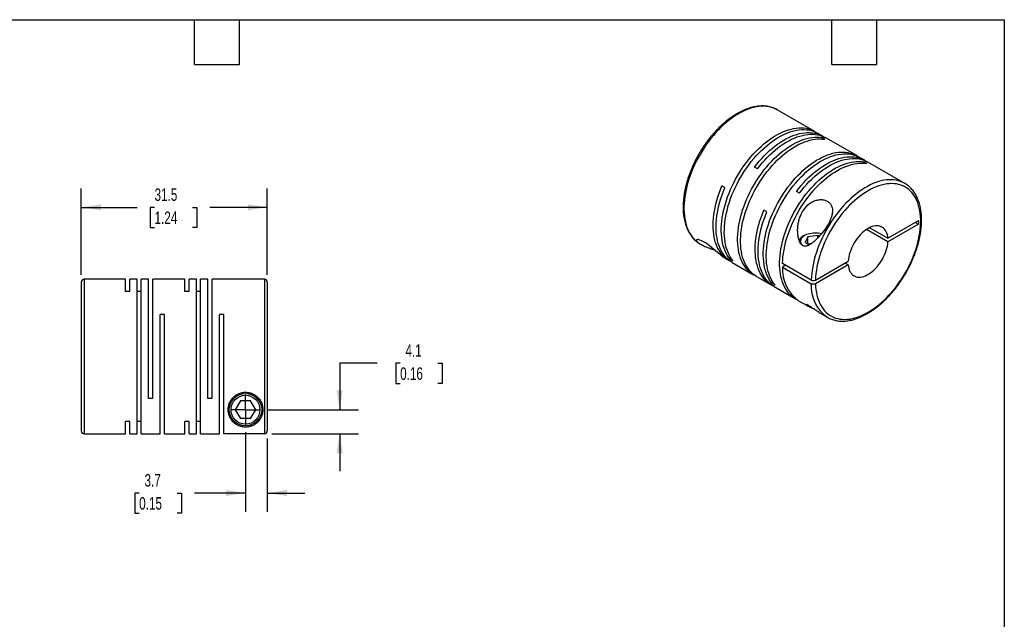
# Model space of a CAD drawing. Header units: millimetres. Extents: x 6 to 273, y 6 to 210.
# Tile 3 of 3: x 106 to 273, y 108 to 210. Entities that reach past the tile are written whole.
import ezdxf

# ---------------------------------------------------------------- set-up
doc = ezdxf.new("R2010")
doc.units = ezdxf.units.MM
doc.linetypes.add('SLD-Center', pattern=[19.05, 15.24, -1.27, 1.27, -1.27])
doc.linetypes.add('SLD-Solid', pattern=[0])
doc.layers.add('CENTER', color=40, linetype='SLD-Center')
doc.layers.add('DIMENSIONS', color=140, linetype='SLD-Solid', lineweight=25)
doc.layers.add('TEXT', color=140, linetype='SLD-Solid', lineweight=25)
doc.styles.add('SLDTEXTSTYLE0', font='TXT', dxfattribs={"width": 0.7})
doc.dimstyles.new('SLDDIMSTYLE0', dxfattribs={"dimtxt": 2.158008, "dimasz": 3.302, "dimexe": 0, "dimexo": 0.0625, "dimgap": 0.539502, "dimtad": 0, "dimtih": 1, "dimtoh": 1, "dimdec": 1, "dimrnd": 1e-09, "dimzin": 12, "dimdsep": 46, "dimtxsty": 'SLDTEXTSTYLE0', "dimsah": 1, "dimcen": 0.09, "dimadec": 0, "dimazin": 3, "dimtfac": 1, "dimtdec": 1, "dimtofl": 0, "dimtmove": 0, "dimatfit": 3, "dimfxl": 0, "dimfrac": 2, "dimtolj": 1, "dimtzin": 12, "dimarcsym": 0})
doc.dimstyles.new('SLDDIMSTYLE1', dxfattribs={"dimtxt": 2.158008, "dimasz": 3.302, "dimexe": 0, "dimexo": 0.0625, "dimgap": 0.539502, "dimtad": 0, "dimtih": 1, "dimtoh": 1, "dimdec": 1, "dimrnd": 1e-09, "dimzin": 12, "dimdsep": 46, "dimtxsty": 'SLDTEXTSTYLE0', "dimsah": 1, "dimcen": 0.09, "dimadec": 0, "dimazin": 3, "dimtfac": 1, "dimtdec": 1, "dimtmove": 0, "dimatfit": 0, "dimfxl": 0, "dimfrac": 2, "dimtolj": 1, "dimtzin": 12, "dimarcsym": 0})

# ---------------------------------------------------------------- blocks, each defined once
blk = doc.blocks.new('_D_5')
at = {"layer": 'DIMENSIONS'}
for p, q in [((144.55, 139.66), (144.55, 126.18)), ((148.25, 138.61), (148.25, 126.18)), ((126.55, 129.35), (125.83, 129.35)), ((125.83, 129.35), (125.83, 125.92)), ((132.97, 129.35), (133.69, 129.35)), ((133.69, 129.35), (133.69, 125.92)), ((144.55, 129.35), (135.89, 129.35)), ((148.25, 129.35), (154.6, 129.35)), ((125.83, 125.92), (126.55, 125.92)), ((133.69, 125.92), (132.97, 125.92))]:
    blk.add_line(p, q, dxfattribs=at)
for points in [[(144.55, 129.35), (141.25, 129.86), (141.25, 128.84)], [(148.25, 129.35), (151.56, 128.84), (151.56, 129.86)]]:
    blk.add_solid(points, dxfattribs=at)
at = {"layer": 'DIMENSIONS', "char_height": 2.117, "attachment_point": 1, "style": 'SLDTEXTSTYLE0'}
for s, insert in [('3.7', (127.45, 132.56)), ('0.15', (126.55, 128.65))]:
    blk.add_mtext(s, dxfattribs=dict(at, insert=insert))
blk = doc.blocks.new('_D_6')
at = {"layer": 'DIMENSIONS'}
for p, q in [((166.85, 151.34), (160.5, 151.34)), ((160.5, 151.34), (160.5, 143.47)), ((170.74, 151.34), (170.02, 151.34)), ((170.02, 151.34), (170.02, 147.91)), ((177.15, 151.34), (177.88, 151.34)), ((177.88, 151.34), (177.88, 147.91)), ((170.02, 147.91), (170.74, 147.91)), ((177.88, 147.91), (177.15, 147.91)), ((148.36, 143.47), (163.67, 143.47)), ((149.02, 139.38), (163.67, 139.38)), ((160.5, 139.38), (160.5, 133.03))]:
    blk.add_line(p, q, dxfattribs=at)
for points in [[(160.5, 143.47), (161.01, 146.77), (159.99, 146.77)], [(160.5, 139.38), (159.99, 136.08), (161.01, 136.08)]]:
    blk.add_solid(points, dxfattribs=at)
at = {"layer": 'DIMENSIONS', "char_height": 2.117, "attachment_point": 1, "style": 'SLDTEXTSTYLE0'}
for s, insert in [('4.1', (171.64, 154.55)), ('0.16', (170.74, 150.64))]:
    blk.add_mtext(s, dxfattribs=dict(at, insert=insert))
blk = doc.blocks.new('_D_7')
at = {"layer": 'DIMENSIONS'}
for p, q in [((116.75, 166.34), (116.75, 180.93)), ((148.25, 166.34), (148.25, 180.93)), ((116.75, 177.75), (126.23, 177.75)), ((129.15, 177.75), (128.43, 177.75)), ((128.43, 177.75), (128.43, 174.32)), ((135.56, 177.75), (136.29, 177.75)), ((136.29, 177.75), (136.29, 174.32)), ((148.25, 177.75), (138.49, 177.75)), ((128.43, 174.32), (129.15, 174.32)), ((136.29, 174.32), (135.56, 174.32))]:
    blk.add_line(p, q, dxfattribs=at)
for points in [[(116.75, 177.75), (120.06, 177.24), (120.06, 178.26)], [(148.25, 177.75), (144.95, 178.26), (144.95, 177.24)]]:
    blk.add_solid(points, dxfattribs=at)
at = {"layer": 'DIMENSIONS', "char_height": 2.117, "attachment_point": 1, "style": 'SLDTEXTSTYLE0'}
for s, insert in [('31.5', (129.15, 180.96)), ('1.24', (129.15, 177.05))]:
    blk.add_mtext(s, dxfattribs=dict(at, insert=insert))
blk = doc.blocks.new('SW_CENTERMARKSYMBOL_2')
at = {"layer": 'CENTER', "color": 0}
for q in [(0, 2.54), (-2.54, 0), (0, -2.54), (2.54, 0)]:
    blk.add_line((0, 0), q, dxfattribs=at)

msp = doc.modelspace()

# ---------------------------------------------------------------- linework, layer by layer
for p, q in [((240.94, 190.62), (234.61, 194.27)), ((234.63, 194.26), (234.61, 194.27)), ((242.32, 189.82), (241.44, 190.33)), ((242.67, 189.28), (242.17, 189.57)), ((242.17, 189.34), (242.17, 189.57)), ((248.05, 186.51), (242.82, 189.53)), ((249.43, 185.72), (248.55, 186.22)), ((249.78, 185.17), (249.28, 185.46)), ((249.28, 185.23), (249.28, 185.46)), ((256.18, 181.82), (249.93, 185.43)), ((231.25, 184.28), (230.75, 184.57)), ((256.18, 181.82), (256.16, 181.83)), ((225.73, 181.08), (225.23, 181.37)), ((238.36, 180.17), (237.86, 180.46)), ((232.84, 176.98), (232.33, 177.27)), ((253.34, 172.51), (258.54, 175.52)), ((258.01, 175.21), (258.54, 174.9)), ((258.54, 175.52), (258.54, 174.9)), ((253.34, 171.9), (249.72, 173.99)), ((250.25, 174.3), (253.34, 172.51)), ((258.54, 174.9), (253.34, 171.9)), ((239.27, 173.03), (239.06, 172.9)), ((239.78, 172.73), (239.33, 171.77)), ((240.01, 171.37), (239.33, 171.77)), ((241.45, 172.99), (239.78, 172.73)), ((239.78, 171.51), (239.78, 172.73)), ((241.72, 172.84), (241.45, 172.99)), ((241.45, 172.55), (241.45, 172.99)), ((221.51, 171.58), (221.7, 171.47)), ((240.39, 171.6), (239.78, 171.51)), ((225.84, 169.08), (226.46, 168.72)), ((226.61, 168.98), (226.81, 169.09)), ((227.11, 168.69), (226.61, 168.98)), ((226.96, 168.43), (230.6, 166.33)), ((241.08, 165.43), (246.63, 168.64)), ((240.37, 165.43), (235.5, 168.25)), ((236.03, 167.94), (235.5, 167.63)), ((235.5, 167.63), (240.37, 164.82)), ((246.63, 168.03), (241.08, 164.82)), ((246.1, 168.33), (246.63, 168.03)), ((116.75, 165.07), (116.75, 139.87)), ((124.25, 165.57), (117.25, 165.57)), ((117.25, 165.57), (117.25, 139.37)), ((124.25, 163.48), (124.25, 165.57)), ((126.2, 165.57), (124.96, 165.57)), ((124.96, 163.48), (124.96, 165.57)), ((126.2, 139.37), (126.2, 165.57)), ((128.15, 165.57), (126.91, 165.57)), ((126.91, 139.37), (126.91, 165.57)), ((128.15, 145.37), (128.15, 165.57)), ((134.3, 165.57), (128.86, 165.57)), ((128.86, 145.37), (128.86, 165.57)), ((134.3, 163.48), (134.3, 165.57)), ((136.25, 165.57), (135.01, 165.57)), ((135.01, 163.48), (135.01, 165.57)), ((136.25, 139.37), (136.25, 165.57)), ((138.2, 165.57), (136.96, 165.57)), ((136.96, 139.37), (136.96, 165.57)), ((138.2, 145.37), (138.2, 165.57)), ((147.75, 165.57), (138.91, 165.57)), ((138.91, 145.37), (138.91, 165.57)), ((147.75, 165.57), (147.75, 139.38)), ((148.25, 165.07), (148.25, 139.88)), ((231.1, 166.04), (233.57, 164.62)), ((124.96, 163.48), (124.25, 163.48)), ((126.91, 163.48), (126.2, 163.48)), ((135.01, 163.48), (134.3, 163.48)), ((136.96, 163.48), (136.25, 163.48)), ((233.71, 164.88), (233.91, 164.99)), ((234.22, 164.59), (233.71, 164.88)), ((234.07, 164.33), (237.71, 162.23)), ((238.21, 161.94), (239.77, 161.04)), ((130.81, 159.57), (130.1, 159.57)), ((130.1, 139.37), (130.1, 159.57)), ((130.81, 139.37), (130.81, 159.57)), ((140.86, 159.57), (140.15, 159.57)), ((140.15, 139.37), (140.15, 159.57)), ((140.86, 139.38), (140.86, 159.57)), ((241.86, 159.83), (243.08, 159.13)), ((128.86, 145.37), (128.15, 145.37)), ((138.91, 145.37), (138.2, 145.37)), ((143.69, 144.97), (142.82, 143.47)), ((142.82, 143.47), (143.69, 141.97)), ((145.42, 144.97), (143.69, 144.97)), ((146.29, 143.47), (145.42, 144.97)), ((145.42, 141.97), (146.29, 143.47)), ((145.42, 141.97), (143.69, 141.97)), ((124.96, 141.46), (124.25, 141.46)), ((124.25, 139.37), (124.25, 141.46)), ((124.96, 139.37), (124.96, 141.46)), ((126.91, 141.46), (126.2, 141.46)), ((135.01, 141.46), (134.3, 141.46)), ((134.3, 139.37), (134.3, 141.46)), ((135.01, 139.37), (135.01, 141.46)), ((136.96, 141.46), (136.25, 141.46)), ((117.25, 139.37), (124.25, 139.37)), ((124.96, 139.37), (126.2, 139.37)), ((126.91, 139.37), (130.1, 139.37)), ((130.81, 139.37), (134.3, 139.37)), ((135.01, 139.37), (136.25, 139.37)), ((136.96, 139.37), (140.15, 139.37)), ((147.75, 139.38), (140.86, 139.38))]:
    msp.add_line(p, q)
at = {"flags": 128}
for points in [[(234.61, 194.27), (234.61, 194.27), (234.27, 194.45), (233.91, 194.6), (233.54, 194.71), (233.16, 194.8), (232.76, 194.86), (232.35, 194.88), (231.93, 194.88), (231.5, 194.84), (231.06, 194.77), (230.61, 194.68), (230.15, 194.55), (229.7, 194.4), (229.23, 194.21), (228.77, 194), (228.3, 193.75), (227.83, 193.48), (227.36, 193.18), (226.89, 192.86), (226.43, 192.51), (225.97, 192.14), (225.52, 191.74), (225.07, 191.32), (224.63, 190.88), (224.2, 190.42), (223.78, 189.93), (223.37, 189.44), (222.97, 188.92), (222.58, 188.39), (222.21, 187.84), (221.86, 187.28), (221.52, 186.72), (221.19, 186.14), (220.89, 185.55), (220.6, 184.96), (220.33, 184.36), (220.09, 183.76), (219.86, 183.15), (219.65, 182.55), (219.46, 181.94), (219.3, 181.34), (219.16, 180.74), (219.04, 180.15), (218.95, 179.56), (218.88, 178.99), (218.83, 178.42), (218.8, 177.87), (218.8, 177.33), (218.83, 176.8), (218.87, 176.29), (218.94, 175.79), (219.04, 175.31), (219.15, 174.86), (219.29, 174.42), (219.45, 174.01), (219.64, 173.61), (219.84, 173.25), (220.07, 172.9), (220.32, 172.59), (220.58, 172.3), (220.87, 172.03), (221.17, 171.8), (221.5, 171.59), (221.51, 171.58)], [(226.61, 168.98), (226.36, 169.3), (226.14, 169.64), (225.94, 170.01), (225.76, 170.41), (225.6, 170.82), (225.46, 171.26), (225.35, 171.72), (225.26, 172.2), (225.19, 172.69), (225.15, 173.2), (225.13, 173.73), (225.13, 174.27), (225.16, 174.83), (225.21, 175.39), (225.28, 175.97), (225.38, 176.55), (225.5, 177.14), (225.64, 177.74), (225.81, 178.34), (225.99, 178.94), (226.2, 179.54), (226.43, 180.15), (226.68, 180.75), (226.95, 181.34), (227.24, 181.93), (227.54, 182.52), (227.86, 183.09), (228.2, 183.66), (228.56, 184.22), (228.93, 184.76), (229.31, 185.29), (229.71, 185.8), (230.12, 186.3), (230.54, 186.78), (230.97, 187.24), (231.41, 187.68), (231.85, 188.09), (232.31, 188.49), (232.76, 188.86), (233.23, 189.21), (233.69, 189.53), (234.16, 189.83), (234.62, 190.1), (235.09, 190.34), (235.56, 190.55), (236.02, 190.74), (236.48, 190.9), (236.93, 191.02), (237.37, 191.12), (237.81, 191.19), (238.24, 191.22), (238.66, 191.23), (239.07, 191.2), (239.47, 191.15), (239.85, 191.06), (240.22, 190.95), (240.58, 190.8), (240.92, 190.63), (241.19, 190.46)], [(227.11, 168.69), (226.87, 169.01), (226.64, 169.36), (226.44, 169.73), (226.26, 170.12), (226.1, 170.53), (225.97, 170.97), (225.85, 171.43), (225.76, 171.91), (225.7, 172.4), (225.65, 172.91), (225.63, 173.44), (225.64, 173.98), (225.66, 174.54), (225.71, 175.1), (225.79, 175.68), (225.88, 176.26), (226, 176.85), (226.15, 177.45), (226.31, 178.05), (226.5, 178.65), (226.7, 179.25), (226.93, 179.86), (227.18, 180.46), (227.45, 181.05), (227.74, 181.64), (228.04, 182.23), (228.37, 182.8), (228.71, 183.37), (229.06, 183.93), (229.43, 184.47), (229.82, 185), (230.21, 185.51), (230.62, 186.01), (231.04, 186.49), (231.47, 186.95), (231.91, 187.39), (232.36, 187.8), (232.81, 188.2), (233.27, 188.57), (233.73, 188.92), (234.19, 189.24), (234.66, 189.54), (235.13, 189.81), (235.59, 190.05), (236.06, 190.27), (236.52, 190.45), (236.98, 190.61), (237.43, 190.73), (237.88, 190.83), (238.31, 190.9), (238.74, 190.93), (239.16, 190.94), (239.57, 190.91), (239.97, 190.86), (240.35, 190.77), (240.72, 190.66), (241.08, 190.51), (241.42, 190.34), (241.44, 190.33)], [(230.75, 184.57), (231.15, 185.08), (231.56, 185.57), (231.98, 186.05), (232.41, 186.5), (232.85, 186.94), (233.3, 187.36), (233.75, 187.75), (234.21, 188.12), (234.67, 188.46), (235.14, 188.78), (235.6, 189.07), (236.07, 189.34), (236.54, 189.58), (237, 189.79), (237.46, 189.97), (237.92, 190.12), (238.37, 190.24), (238.82, 190.33), (239.25, 190.4), (239.68, 190.43), (240.1, 190.43), (240.51, 190.4), (240.9, 190.34), (241.28, 190.25), (241.65, 190.13), (242.01, 189.98), (242.34, 189.81), (242.57, 189.67)], [(231.25, 184.28), (231.65, 184.79), (232.06, 185.28), (232.48, 185.76), (232.91, 186.21), (233.35, 186.65), (233.8, 187.07), (234.25, 187.46), (234.71, 187.83), (235.17, 188.17), (235.64, 188.49), (236.11, 188.78), (236.57, 189.05), (237.04, 189.29), (237.5, 189.5), (237.96, 189.68), (238.42, 189.83), (238.87, 189.95), (239.32, 190.05), (239.76, 190.11), (240.18, 190.14), (240.6, 190.14), (241.01, 190.11), (241.4, 190.05), (241.79, 189.96), (242.16, 189.84), (242.51, 189.69), (242.82, 189.53)], [(230.86, 166.2), (230.58, 166.35), (230.25, 166.55), (229.95, 166.79), (229.67, 167.05), (229.4, 167.34), (229.15, 167.66), (228.93, 168), (228.72, 168.37), (228.54, 168.76), (228.38, 169.17), (228.24, 169.61), (228.12, 170.06), (228.03, 170.54), (227.96, 171.03), (227.91, 171.54), (227.89, 172.06), (227.89, 172.6), (227.91, 173.15), (227.96, 173.72), (228.03, 174.29), (228.12, 174.88), (228.24, 175.47), (228.38, 176.06), (228.54, 176.66), (228.72, 177.26), (228.93, 177.86), (229.15, 178.47), (229.4, 179.07), (229.67, 179.67), (229.95, 180.26), (230.25, 180.84), (230.58, 181.42), (230.91, 181.99), (231.27, 182.54), (231.63, 183.09), (232.02, 183.62), (232.41, 184.14), (232.82, 184.64), (233.24, 185.12), (233.67, 185.58), (234.1, 186.02), (234.55, 186.44), (235, 186.84), (235.46, 187.22), (235.92, 187.57), (236.38, 187.9), (236.85, 188.2), (237.32, 188.47), (237.78, 188.72), (238.25, 188.93), (238.71, 189.12), (239.17, 189.28), (239.62, 189.41), (240.07, 189.52), (240.51, 189.59), (240.94, 189.63), (241.36, 189.64), (241.77, 189.62), (242.17, 189.57)], [(231.1, 166.04), (231.08, 166.06), (230.76, 166.26), (230.45, 166.5), (230.17, 166.76), (229.9, 167.05), (229.66, 167.37), (229.43, 167.71), (229.23, 168.08), (229.04, 168.47), (228.88, 168.88), (228.74, 169.32), (228.63, 169.77), (228.53, 170.25), (228.46, 170.74), (228.41, 171.25), (228.39, 171.77), (228.39, 172.31), (228.41, 172.87), (228.46, 173.43), (228.53, 174), (228.63, 174.59), (228.74, 175.18), (228.88, 175.77), (229.04, 176.37), (229.23, 176.97), (229.43, 177.58), (229.66, 178.18), (229.9, 178.78), (230.17, 179.38), (230.45, 179.97), (230.76, 180.55), (231.08, 181.13), (231.41, 181.7), (231.77, 182.26), (232.14, 182.8), (232.52, 183.33), (232.91, 183.85), (233.32, 184.35), (233.74, 184.83), (234.17, 185.29), (234.6, 185.73), (235.05, 186.15), (235.5, 186.55), (235.96, 186.93), (236.42, 187.28), (236.88, 187.61), (237.35, 187.91), (237.82, 188.18), (238.28, 188.43), (238.75, 188.64), (239.21, 188.83), (239.67, 188.99), (240.12, 189.12), (240.57, 189.23), (241.01, 189.3), (241.44, 189.34), (241.86, 189.35), (242.27, 189.33), (242.67, 189.28)], [(233.71, 164.88), (233.47, 165.2), (233.25, 165.54), (233.05, 165.91), (232.86, 166.31), (232.71, 166.72), (232.57, 167.16), (232.46, 167.62), (232.37, 168.09), (232.3, 168.59), (232.26, 169.1), (232.24, 169.63), (232.24, 170.17), (232.27, 170.72), (232.32, 171.29), (232.39, 171.87), (232.49, 172.45), (232.61, 173.04), (232.75, 173.64), (232.91, 174.24), (233.1, 174.84), (233.31, 175.44), (233.54, 176.04), (233.79, 176.64), (234.06, 177.24), (234.34, 177.83), (234.65, 178.42), (234.97, 178.99), (235.31, 179.56), (235.67, 180.11), (236.04, 180.66), (236.42, 181.18), (236.82, 181.7), (237.23, 182.19), (237.65, 182.67), (238.08, 183.13), (238.51, 183.57), (238.96, 183.99), (239.41, 184.39), (239.87, 184.76), (240.33, 185.11), (240.8, 185.43), (241.26, 185.73), (241.73, 186), (242.2, 186.24), (242.66, 186.45), (243.12, 186.64), (243.58, 186.79), (244.03, 186.92), (244.48, 187.02), (244.92, 187.08), (245.35, 187.12), (245.77, 187.13), (246.18, 187.1), (246.57, 187.05), (246.96, 186.96), (247.33, 186.85), (247.68, 186.7), (248.02, 186.53), (248.29, 186.36)], [(234.22, 164.59), (233.97, 164.91), (233.75, 165.25), (233.55, 165.62), (233.37, 166.02), (233.21, 166.43), (233.07, 166.87), (232.96, 167.33), (232.87, 167.81), (232.8, 168.3), (232.76, 168.81), (232.74, 169.34), (232.74, 169.88), (232.77, 170.43), (232.82, 171), (232.89, 171.58), (232.99, 172.16), (233.11, 172.75), (233.25, 173.35), (233.42, 173.95), (233.6, 174.55), (233.81, 175.15), (234.04, 175.75), (234.29, 176.35), (234.56, 176.95), (234.84, 177.54), (235.15, 178.13), (235.47, 178.7), (235.81, 179.27), (236.17, 179.82), (236.54, 180.37), (236.92, 180.89), (237.32, 181.41), (237.73, 181.91), (238.15, 182.38), (238.58, 182.84), (239.02, 183.28), (239.46, 183.7), (239.92, 184.1), (240.37, 184.47), (240.83, 184.82), (241.3, 185.14), (241.77, 185.44), (242.23, 185.71), (242.7, 185.95), (243.16, 186.16), (243.63, 186.35), (244.08, 186.5), (244.54, 186.63), (244.98, 186.73), (245.42, 186.79), (245.85, 186.83), (246.27, 186.84), (246.68, 186.81), (247.08, 186.76), (247.46, 186.67), (247.83, 186.56), (248.19, 186.41), (248.53, 186.24), (248.55, 186.22)], [(237.96, 162.09), (237.68, 162.25), (237.36, 162.45), (237.06, 162.69), (236.77, 162.95), (236.51, 163.24), (236.26, 163.56), (236.04, 163.9), (235.83, 164.27), (235.65, 164.66), (235.49, 165.07), (235.35, 165.5), (235.23, 165.96), (235.14, 166.43), (235.07, 166.93), (235.02, 167.44), (235, 167.96), (235, 168.5), (235.02, 169.05), (235.07, 169.62), (235.14, 170.19), (235.23, 170.77), (235.35, 171.36), (235.49, 171.96), (235.65, 172.56), (235.83, 173.16), (236.04, 173.76), (236.26, 174.37), (236.51, 174.97), (236.77, 175.56), (237.06, 176.15), (237.36, 176.74), (237.68, 177.32), (238.02, 177.89), (238.37, 178.44), (238.74, 178.99), (239.12, 179.52), (239.52, 180.03), (239.93, 180.53), (240.34, 181.01), (240.77, 181.48), (241.21, 181.92), (241.65, 182.34), (242.11, 182.74), (242.56, 183.12), (243.02, 183.47), (243.49, 183.79), (243.95, 184.09), (244.42, 184.37), (244.89, 184.61), (245.35, 184.83), (245.82, 185.02), (246.27, 185.18), (246.73, 185.31), (247.17, 185.41), (247.61, 185.48), (248.04, 185.52), (248.47, 185.53), (248.88, 185.51), (249.28, 185.46)], [(235.5, 168.25), (235.52, 168.81), (235.57, 169.39), (235.65, 169.98), (235.75, 170.58), (235.87, 171.18), (236.02, 171.79), (236.19, 172.4), (236.38, 173.02), (236.6, 173.64), (236.83, 174.25), (237.09, 174.87), (237.37, 175.48), (237.67, 176.08), (237.98, 176.67), (238.32, 177.26), (238.67, 177.84), (239.04, 178.4), (239.42, 178.95), (239.82, 179.49), (240.23, 180.01), (240.65, 180.51), (241.09, 180.99), (241.53, 181.45), (241.98, 181.89), (242.44, 182.31), (242.91, 182.7), (243.38, 183.07), (243.85, 183.41), (244.33, 183.72), (244.81, 184.01), (245.28, 184.27), (245.76, 184.5), (246.23, 184.7), (246.7, 184.87), (247.17, 185.01), (247.63, 185.11), (248.08, 185.19), (248.52, 185.23), (248.95, 185.25), (249.37, 185.23), (249.78, 185.17)], [(237.86, 180.46), (238.25, 180.97), (238.67, 181.47), (239.09, 181.94), (239.52, 182.4), (239.96, 182.84), (240.4, 183.25), (240.86, 183.65), (241.32, 184.01), (241.78, 184.36), (242.24, 184.68), (242.71, 184.97), (243.18, 185.24), (243.64, 185.47), (244.11, 185.68), (244.57, 185.87), (245.03, 186.02), (245.48, 186.14), (245.92, 186.23), (246.36, 186.29), (246.79, 186.33), (247.21, 186.33), (247.61, 186.3), (248.01, 186.24), (248.39, 186.15), (248.76, 186.03), (249.11, 185.88), (249.45, 185.7), (249.67, 185.56)], [(238.36, 180.17), (238.76, 180.68), (239.17, 181.18), (239.59, 181.66), (240.02, 182.11), (240.46, 182.55), (240.91, 182.96), (241.36, 183.36), (241.82, 183.73), (242.28, 184.07), (242.75, 184.39), (243.21, 184.68), (243.68, 184.95), (244.15, 185.19), (244.61, 185.39), (245.07, 185.58), (245.53, 185.73), (245.98, 185.85), (246.42, 185.94), (246.86, 186), (247.29, 186.04), (247.71, 186.04), (248.12, 186.01), (248.51, 185.95), (248.89, 185.86), (249.26, 185.74), (249.61, 185.59), (249.93, 185.43)], [(256.16, 181.83), (255.85, 181.99), (255.49, 182.14), (255.12, 182.26), (254.73, 182.35), (254.34, 182.4), (253.93, 182.43), (253.51, 182.43), (253.08, 182.39), (252.64, 182.33), (252.19, 182.23), (251.74, 182.11), (251.28, 181.95), (250.81, 181.77), (250.35, 181.55), (249.88, 181.31), (249.41, 181.04), (248.94, 180.74), (248.48, 180.42), (248.01, 180.07), (247.55, 179.7), (247.1, 179.3), (246.65, 178.88), (246.21, 178.44), (245.78, 177.98), (245.36, 177.5), (244.95, 177), (244.55, 176.49), (244.16, 175.96), (243.79, 175.41), (243.44, 174.85), (243.1, 174.28), (242.77, 173.71), (242.47, 173.12), (242.18, 172.53), (241.91, 171.93), (241.66, 171.32), (241.43, 170.72), (241.22, 170.11), (241.04, 169.51), (240.87, 168.91), (240.73, 168.31), (240.61, 167.72), (240.52, 167.13), (240.44, 166.56), (240.4, 165.99), (240.37, 165.43)], [(241.08, 164.82), (241.1, 164.31), (241.15, 163.81), (241.22, 163.33), (241.32, 162.87), (241.44, 162.42), (241.58, 162), (241.74, 161.6), (241.93, 161.23), (242.13, 160.87), (242.36, 160.54), (242.61, 160.24), (242.87, 159.96), (243.16, 159.72), (243.46, 159.49), (243.78, 159.3), (244.12, 159.14), (244.47, 159), (244.84, 158.9), (245.22, 158.82), (245.62, 158.78), (246.02, 158.77), (246.44, 158.78), (246.86, 158.83), (247.29, 158.91), (247.73, 159.02), (248.18, 159.15), (248.63, 159.32), (249.09, 159.52), (249.54, 159.74), (250, 159.99), (250.46, 160.27), (250.92, 160.58), (251.37, 160.91), (251.82, 161.26), (252.27, 161.64), (252.71, 162.05), (253.14, 162.47), (253.56, 162.92), (253.98, 163.38), (254.38, 163.86), (254.77, 164.36), (255.15, 164.88), (255.52, 165.41), (255.87, 165.95), (256.21, 166.5), (256.53, 167.07), (256.83, 167.64), (257.11, 168.22), (257.38, 168.8), (257.62, 169.39), (257.85, 169.98), (258.05, 170.57), (258.24, 171.16), (258.4, 171.75), (258.54, 172.34), (258.65, 172.92), (258.75, 173.49), (258.82, 174.05), (258.87, 174.6), (258.89, 175.15), (258.89, 175.68), (258.87, 176.19), (258.82, 176.69), (258.75, 177.17), (258.65, 177.64), (258.54, 178.08), (258.4, 178.5), (258.24, 178.91), (258.05, 179.29), (257.85, 179.64), (257.62, 179.97), (257.38, 180.28), (257.11, 180.55), (256.83, 180.81), (256.53, 181.03), (256.21, 181.22), (255.87, 181.39), (255.52, 181.53), (255.15, 181.63), (254.77, 181.71), (254.38, 181.76), (253.98, 181.77), (253.56, 181.76), (253.14, 181.71), (252.71, 181.64), (252.27, 181.53), (251.82, 181.4), (251.37, 181.23), (250.92, 181.04), (250.46, 180.82), (250, 180.57), (249.54, 180.29), (249.09, 179.99), (248.63, 179.66), (248.18, 179.3), (247.73, 178.93), (247.29, 178.53), (246.86, 178.1), (246.44, 177.66), (246.02, 177.2), (245.62, 176.72), (245.22, 176.22), (244.84, 175.7), (244.47, 175.18), (244.12, 174.63), (243.78, 174.08), (243.46, 173.52), (243.16, 172.95), (242.87, 172.37), (242.61, 171.78), (242.36, 171.2), (242.13, 170.6), (241.93, 170.01), (241.74, 169.42), (241.58, 168.83), (241.44, 168.25), (241.32, 167.67), (241.22, 167.1), (241.15, 166.53), (241.1, 165.98), (241.08, 165.43)], [(226.72, 168.58), (226.69, 168.6), (226.35, 168.79), (226.03, 169.01), (225.72, 169.26), (225.44, 169.54), (225.17, 169.84), (224.93, 170.17), (224.71, 170.53), (224.51, 170.92), (224.33, 171.33), (224.17, 171.76), (224.04, 172.22), (223.94, 172.69), (223.85, 173.19), (223.79, 173.7), (223.76, 174.23), (223.75, 174.78), (223.76, 175.34), (223.8, 175.91), (223.87, 176.49), (223.96, 177.09), (224.07, 177.69), (224.2, 178.29), (224.36, 178.91), (224.55, 179.52), (224.75, 180.14), (224.98, 180.76), (225.23, 181.37)], [(226.96, 168.43), (226.66, 168.62), (226.36, 168.85), (226.07, 169.11), (225.8, 169.4), (225.55, 169.71), (225.33, 170.05), (225.12, 170.41), (224.93, 170.8), (224.77, 171.21), (224.62, 171.64), (224.5, 172.09), (224.41, 172.56), (224.33, 173.05), (224.28, 173.56), (224.26, 174.09), (224.25, 174.62), (224.27, 175.17), (224.32, 175.74), (224.38, 176.31), (224.47, 176.89), (224.59, 177.48), (224.72, 178.07), (224.88, 178.67), (225.06, 179.27), (225.26, 179.88), (225.49, 180.48), (225.73, 181.08)], [(233.83, 164.48), (233.59, 164.61), (233.27, 164.81), (232.96, 165.04), (232.68, 165.3), (232.41, 165.59), (232.16, 165.9), (231.93, 166.24), (231.72, 166.6), (231.54, 166.99), (231.37, 167.4), (231.23, 167.83), (231.11, 168.28), (231.01, 168.75), (230.94, 169.24), (230.89, 169.75), (230.86, 170.27), (230.86, 170.81), (230.88, 171.36), (230.92, 171.92), (230.99, 172.5), (231.08, 173.08), (231.19, 173.67), (231.33, 174.26), (231.49, 174.86), (231.67, 175.46), (231.87, 176.06), (232.09, 176.67), (232.33, 177.27)], [(234.07, 164.33), (233.77, 164.52), (233.47, 164.75), (233.18, 165.01), (232.91, 165.3), (232.66, 165.61), (232.43, 165.95), (232.22, 166.31), (232.04, 166.7), (231.87, 167.11), (231.73, 167.54), (231.61, 167.99), (231.51, 168.46), (231.44, 168.95), (231.39, 169.46), (231.36, 169.98), (231.36, 170.52), (231.38, 171.07), (231.42, 171.63), (231.49, 172.21), (231.58, 172.79), (231.69, 173.38), (231.83, 173.97), (231.99, 174.57), (232.17, 175.17), (232.37, 175.77), (232.59, 176.38), (232.84, 176.98)], [(238.94, 171.26), (238.81, 171.4), (238.69, 171.55), (238.61, 171.71), (238.57, 171.88), (238.55, 172.05), (238.57, 172.21), (238.63, 172.38), (238.72, 172.54), (238.84, 172.69), (238.99, 172.83), (239.17, 172.96), (239.38, 173.08), (239.6, 173.19), (239.85, 173.27), (240.12, 173.34), (240.39, 173.4), (240.68, 173.43), (240.97, 173.44), (241.26, 173.43), (241.54, 173.41), (241.82, 173.36), (242.09, 173.29), (242.1, 173.29)], [(253.34, 172.51), (253.31, 172.82), (253.25, 173.11), (253.16, 173.38), (253.06, 173.63), (252.93, 173.85), (252.78, 174.05), (252.61, 174.22), (252.42, 174.36), (252.22, 174.47), (251.99, 174.55), (251.76, 174.6), (251.5, 174.62), (251.24, 174.6), (250.97, 174.56), (250.7, 174.48), (250.41, 174.37), (250.13, 174.24), (249.84, 174.07), (249.55, 173.88), (249.27, 173.66), (248.99, 173.42), (248.72, 173.15), (248.46, 172.86), (248.21, 172.55), (247.97, 172.23), (247.75, 171.89), (247.54, 171.54), (247.36, 171.18), (247.19, 170.82), (247.04, 170.45), (246.91, 170.08), (246.8, 169.71), (246.72, 169.35), (246.66, 168.99), (246.63, 168.64)], [(225.85, 169.08), (225.62, 169.22), (225.4, 169.37), (225.18, 169.54), (224.86, 169.8), (224.5, 170.09), (224.17, 170.37), (223.82, 170.68), (223.48, 170.96), (223.12, 171.24), (222.78, 171.5), (222.44, 171.73), (222.11, 171.93), (221.8, 172.1), (221.51, 172.22), (221.27, 172.29), (221.07, 172.31), (220.95, 172.26), (220.93, 172.16), (220.99, 172.03), (221.08, 171.93), (221.19, 171.82), (221.51, 171.59), (221.51, 171.59)], [(246.63, 168.03), (246.66, 167.72), (246.72, 167.43), (246.8, 167.16), (246.91, 166.91), (247.04, 166.69), (247.19, 166.49), (247.36, 166.32), (247.54, 166.18), (247.75, 166.07), (247.97, 165.99), (248.21, 165.94), (248.46, 165.92), (248.72, 165.94), (248.99, 165.98), (249.27, 166.06), (249.55, 166.16), (249.84, 166.3), (250.13, 166.47), (250.41, 166.66), (250.7, 166.88), (250.97, 167.12), (251.24, 167.39), (251.5, 167.68), (251.76, 167.99), (251.99, 168.31), (252.22, 168.65), (252.42, 169), (252.61, 169.35), (252.78, 169.72), (252.93, 170.09), (253.06, 170.46), (253.16, 170.83), (253.25, 171.19), (253.31, 171.55), (253.34, 171.9)], [(243.08, 159.13), (243.1, 159.12), (243.1, 159.12)]]:
    msp.add_lwpolyline(points, dxfattribs=at)
for radius in [2.75, 2.45]:
    msp.add_circle((144.55, 143.47), radius)
for centre, radius, start, end in [((239.8, 171.46), 1.63, 117.28, 156.5358), ((241.99, 167.23), 6.5, 176.4343, 234.4681), ((117.25, 165.07), 0.5, 90, 180), ((147.75, 165.07), 0.5, 0, 90), ((246.72, 164.35), 6.37, 175.7912, 235.1112), ((117.25, 139.87), 0.5, 180, 270)]:
    msp.add_arc(centre, radius, start, end)
for points, knots in [([(234.62, 194.26), (234.58, 194.28), (234.44, 194.37), (234.17, 194.5), (233.82, 194.64), (233.45, 194.75), (233.08, 194.84), (232.69, 194.9), (232.29, 194.93), (231.88, 194.93), (231.47, 194.9), (231.04, 194.85), (230.61, 194.77), (230.17, 194.66), (229.73, 194.53), (229.28, 194.36), (228.83, 194.17), (228.38, 193.96), (227.93, 193.71), (227.47, 193.45), (227.03, 193.16), (226.58, 192.84), (226.14, 192.51), (225.7, 192.15), (225.27, 191.77), (224.84, 191.37), (224.42, 190.95), (224.01, 190.51), (223.61, 190.06), (223.22, 189.59), (222.84, 189.1), (222.48, 188.6), (222.12, 188.09), (221.78, 187.57), (221.46, 187.03), (221.14, 186.49), (220.85, 185.94), (220.57, 185.38), (220.3, 184.81), (220.06, 184.25), (219.83, 183.68), (219.62, 183.1), (219.43, 182.53), (219.26, 181.96), (219.11, 181.38), (218.98, 180.82), (218.88, 180.25), (218.79, 179.7), (218.72, 179.15), (218.68, 178.6), (218.65, 178.07), (218.65, 177.55), (218.67, 177.04), (218.71, 176.54), (218.78, 176.06), (218.87, 175.59), (218.98, 175.14), (219.11, 174.71), (219.26, 174.29), (219.43, 173.9), (219.62, 173.53), (219.84, 173.18), (220.07, 172.85), (220.32, 172.54), (220.59, 172.27), (220.88, 172.01), (221.18, 171.79), (221.4, 171.64), (221.51, 171.58), (221.52, 171.58)], [0, 0, 0, 0, 0.005551, 0.02038, 0.035211, 0.050063, 0.064953, 0.079897, 0.094904, 0.109979, 0.125122, 0.140329, 0.155592, 0.170903, 0.186252, 0.20163, 0.217029, 0.232441, 0.24786, 0.263281, 0.278701, 0.294116, 0.309527, 0.32493, 0.340328, 0.355718, 0.371102, 0.38648, 0.401852, 0.417219, 0.432582, 0.447941, 0.463298, 0.478652, 0.494005, 0.509358, 0.524711, 0.540065, 0.555421, 0.570779, 0.58614, 0.601506, 0.616877, 0.632253, 0.647636, 0.663025, 0.678423, 0.693828, 0.709241, 0.724663, 0.740092, 0.755529, 0.77097, 0.786415, 0.801858, 0.817294, 0.832717, 0.848118, 0.86349, 0.878822, 0.894103, 0.909325, 0.924479, 0.939562, 0.954573, 0.96952, 0.984411, 0.999263, 1, 1, 1, 1]), ([(243.1, 159.12), (243.16, 159.08), (243.33, 158.99), (243.63, 158.85), (243.98, 158.72), (244.35, 158.62), (244.73, 158.54), (245.12, 158.49), (245.52, 158.47), (245.94, 158.47), (246.36, 158.51), (246.78, 158.57), (247.22, 158.66), (247.66, 158.78), (248.1, 158.92), (248.55, 159.09), (249, 159.29), (249.45, 159.51), (249.9, 159.76), (250.35, 160.04), (250.8, 160.33), (251.25, 160.66), (251.69, 161), (252.13, 161.36), (252.56, 161.75), (252.98, 162.16), (253.39, 162.58), (253.8, 163.02), (254.2, 163.48), (254.59, 163.96), (254.96, 164.45), (255.32, 164.95), (255.67, 165.47), (256.01, 165.99), (256.33, 166.53), (256.64, 167.08), (256.93, 167.63), (257.21, 168.19), (257.46, 168.76), (257.7, 169.33), (257.93, 169.9), (258.13, 170.47), (258.31, 171.04), (258.48, 171.62), (258.62, 172.19), (258.74, 172.75), (258.85, 173.32), (258.93, 173.87), (258.99, 174.42), (259.03, 174.96), (259.04, 175.49), (259.04, 176.01), (259.01, 176.51), (258.96, 177.01), (258.89, 177.48), (258.79, 177.95), (258.68, 178.39), (258.54, 178.82), (258.38, 179.23), (258.2, 179.61), (258, 179.98), (257.78, 180.32), (257.55, 180.64), (257.29, 180.94), (257.01, 181.21), (256.72, 181.46), (256.44, 181.66), (256.25, 181.78), (256.16, 181.83)], [0, 0, 0, 0, 0.008574, 0.023416, 0.038265, 0.053141, 0.06806, 0.083037, 0.098078, 0.113188, 0.128366, 0.143605, 0.158898, 0.174236, 0.18961, 0.20501, 0.220428, 0.235857, 0.251291, 0.266727, 0.28216, 0.297589, 0.313012, 0.328428, 0.343838, 0.35924, 0.374637, 0.390027, 0.405412, 0.420793, 0.436169, 0.451542, 0.466912, 0.48228, 0.497648, 0.513015, 0.528383, 0.543752, 0.559123, 0.574496, 0.589873, 0.605255, 0.620642, 0.636034, 0.651434, 0.66684, 0.682254, 0.697677, 0.713107, 0.728546, 0.743992, 0.759445, 0.774902, 0.790361, 0.805817, 0.821264, 0.836696, 0.852104, 0.867479, 0.882811, 0.898089, 0.913305, 0.928452, 0.943527, 0.958532, 0.973474, 0.988366, 1, 1, 1, 1]), ([(243.09, 174.67), (243.34, 175.09), (243.56, 175.52), (243.79, 176.18), (243.85, 176.4), (243.94, 176.83), (243.96, 177.04), (243.95, 177.46), (243.92, 177.65), (243.8, 178.02), (243.72, 178.19), (243.49, 178.49), (243.35, 178.63), (243.03, 178.84), (242.84, 178.93), (242.44, 179.04), (242.23, 179.07), (241.79, 179.07), (241.56, 179.05), (241.12, 178.94), (240.89, 178.86), (240.46, 178.66), (240.26, 178.53), (239.68, 178.1), (239.36, 177.74), (238.81, 176.94), (238.6, 176.51), (238.36, 175.84), (238.29, 175.6), (238.18, 175.14), (238.14, 174.9), (238.08, 174.43), (238.06, 174.2), (238.05, 173.72), (238.06, 173.48), (238.1, 173), (238.13, 172.77), (238.24, 172.31), (238.32, 172.08), (238.52, 171.67), (238.65, 171.49), (238.89, 171.3), (238.97, 171.25), (239.15, 171.19), (239.25, 171.17), (239.43, 171.17), (239.53, 171.19), (239.71, 171.24), (239.8, 171.27), (240.06, 171.39), (240.23, 171.49), (240.57, 171.73), (240.73, 171.86), (241.06, 172.15), (241.21, 172.3), (241.52, 172.62), (241.68, 172.78), (241.98, 173.13), (242.13, 173.31), (242.57, 173.87), (242.84, 174.26), (243.09, 174.67)], [0, 0, 0, 0, 0.0625, 0.0625, 0.09375, 0.09375, 0.125, 0.125, 0.15625, 0.15625, 0.1875, 0.1875, 0.21875, 0.21875, 0.25, 0.25, 0.28125, 0.28125, 0.3125, 0.3125, 0.34375, 0.34375, 0.375, 0.375, 0.4375, 0.4375, 0.5, 0.5, 0.53125, 0.53125, 0.5625, 0.5625, 0.59375, 0.59375, 0.625, 0.625, 0.65625, 0.65625, 0.6875, 0.6875, 0.71875, 0.71875, 0.734375, 0.734375, 0.75, 0.75, 0.765625, 0.765625, 0.78125, 0.78125, 0.8125, 0.8125, 0.84375, 0.84375, 0.875, 0.875, 0.90625, 0.90625, 0.9375, 0.9375, 1, 1, 1, 1]), ([(221.51, 171.59), (221.61, 171.53), (221.8, 171.41), (222.15, 171.23), (222.55, 171.06), (222.96, 170.89), (223.38, 170.74), (223.7, 170.63), (223.9, 170.57), (223.96, 170.56)], [0, 0, 0, 0, 0.162056, 0.324162, 0.49241, 0.660682, 0.802884, 0.945082, 1, 1, 1, 1]), ([(240.37, 165.43), (240.46, 165.38), (240.59, 165.35), (240.85, 165.35), (240.98, 165.38), (241.08, 165.43)], [0, 0, 0, 0, 0.5, 0.5, 1, 1, 1, 1]), ([(241.08, 164.82), (240.98, 164.77), (240.85, 164.74), (240.59, 164.74), (240.46, 164.77), (240.37, 164.82)], [0, 0, 0, 0, 0.5, 0.5, 1, 1, 1, 1]), ([(241.86, 159.83), (241.85, 159.84), (241.75, 159.89), (241.53, 160.03), (241.23, 160.23), (240.94, 160.44), (240.7, 160.6), (240.48, 160.75), (240.27, 160.89), (240.08, 161.02), (239.92, 161.11), (239.77, 161.19), (239.65, 161.25), (239.56, 161.27), (239.51, 161.28), (239.5, 161.26), (239.52, 161.21), (239.61, 161.14), (239.76, 161.04), (239.98, 160.93), (240.23, 160.81), (240.48, 160.69), (240.64, 160.62), (240.71, 160.59)], [0, 0, 0, 0, 0.008028, 0.078845, 0.151612, 0.201913, 0.253387, 0.286216, 0.319844, 0.36542, 0.39104, 0.417642, 0.469289, 0.502695, 0.536902, 0.587826, 0.639977, 0.706799, 0.775269, 0.841054, 0.908602, 0.96004, 1, 1, 1, 1]), ([(147.5, 143.47), (147.5, 143.83), (147.44, 144.2), (147.22, 144.75), (147.13, 144.93), (146.9, 145.28), (146.76, 145.45), (146.44, 145.76), (146.26, 145.89), (145.85, 146.13), (145.64, 146.23), (145.18, 146.37), (144.94, 146.41), (144.46, 146.43), (144.21, 146.41), (143.74, 146.32), (143.52, 146.25), (143.09, 146.04), (142.9, 145.92), (142.54, 145.64), (142.38, 145.48), (142.12, 145.15), (142.01, 144.97), (141.73, 144.43), (141.64, 144.06), (141.59, 143.34), (141.62, 143), (141.75, 142.53), (141.81, 142.38), (141.94, 142.09), (142.02, 141.96), (142.19, 141.7), (142.29, 141.58), (142.51, 141.34), (142.63, 141.23), (142.89, 141.03), (143.03, 140.94), (143.35, 140.77), (143.53, 140.7), (143.93, 140.58), (144.15, 140.54), (144.52, 140.52), (144.64, 140.52), (144.88, 140.54), (144.99, 140.55), (145.21, 140.6), (145.32, 140.62), (145.51, 140.68), (145.61, 140.72), (145.87, 140.83), (146.03, 140.91), (146.31, 141.1), (146.44, 141.2), (146.68, 141.42), (146.79, 141.54), (146.98, 141.79), (147.07, 141.92), (147.22, 142.19), (147.28, 142.34), (147.44, 142.79), (147.5, 143.12), (147.5, 143.47)], [0, 0, 0, 0, 0.0625, 0.0625, 0.09375, 0.09375, 0.125, 0.125, 0.15625, 0.15625, 0.1875, 0.1875, 0.21875, 0.21875, 0.25, 0.25, 0.28125, 0.28125, 0.3125, 0.3125, 0.34375, 0.34375, 0.375, 0.375, 0.4375, 0.4375, 0.5, 0.5, 0.53125, 0.53125, 0.5625, 0.5625, 0.59375, 0.59375, 0.625, 0.625, 0.65625, 0.65625, 0.6875, 0.6875, 0.71875, 0.71875, 0.734375, 0.734375, 0.75, 0.75, 0.765625, 0.765625, 0.78125, 0.78125, 0.8125, 0.8125, 0.84375, 0.84375, 0.875, 0.875, 0.90625, 0.90625, 0.9375, 0.9375, 1, 1, 1, 1]), ([(147.75, 139.38), (147.89, 139.38), (148.02, 139.43), (148.2, 139.62), (148.25, 139.75), (148.25, 139.88)], [0, 0, 0, 0, 0.5, 0.5, 1, 1, 1, 1])]:
    msp.add_open_spline(points, degree=3, knots=knots)
at = {"layer": 'TEXT'}
for p, q in [((6.35, 209.55), (273.05, 209.55)), ((135.89, 201.93), (135.89, 209.55)), ((143.51, 201.93), (143.51, 209.55)), ((243.84, 201.93), (243.84, 209.55)), ((251.46, 201.93), (251.46, 209.55)), ((273.05, 209.55), (273.05, 6.35)), ((135.89, 201.93), (143.51, 201.93)), ((243.84, 201.93), (251.46, 201.93))]:
    msp.add_line(p, q, dxfattribs=at)

# ---------------------------------------------------------------- block references
at = {"layer": 'CENTER'}
msp.add_blockref('SW_CENTERMARKSYMBOL_2', (144.55, 143.47), dxfattribs=at)

# ---------------------------------------------------------------- dimensions: what is measured, and where the dimension line sits
at = {"layer": 'DIMENSIONS'}
for base, p1, p2, dimstyle, picture, middle in [((116.75, 177.75), (148.25, 165.07), (116.75, 165.07), 'SLDDIMSTYLE0', '_D_7', (132.36, 177.75)), ((144.55, 129.35), (148.25, 139.88), (144.55, 140.93), 'SLDDIMSTYLE1', '_D_5', (129.76, 129.35))]:
    dim = msp.add_linear_dim(base=base, p1=p1, p2=p2, dimstyle=dimstyle, dxfattribs=at)
    dim.commit()
    dim.dimension.update_dxf_attribs({"geometry": picture, "text_midpoint": middle, "dimtype": 160})
dim = msp.add_linear_dim(base=(160.5, 143.47), p1=(147.75, 139.38), p2=(147.09, 143.47), angle=90, dimstyle='SLDDIMSTYLE1', dxfattribs=at)
dim.commit()
dim.dimension.update_dxf_attribs({"geometry": '_D_6', "text_midpoint": (160.5, 151.34), "dimtype": 160})

doc.saveas('drawing.dxf')
